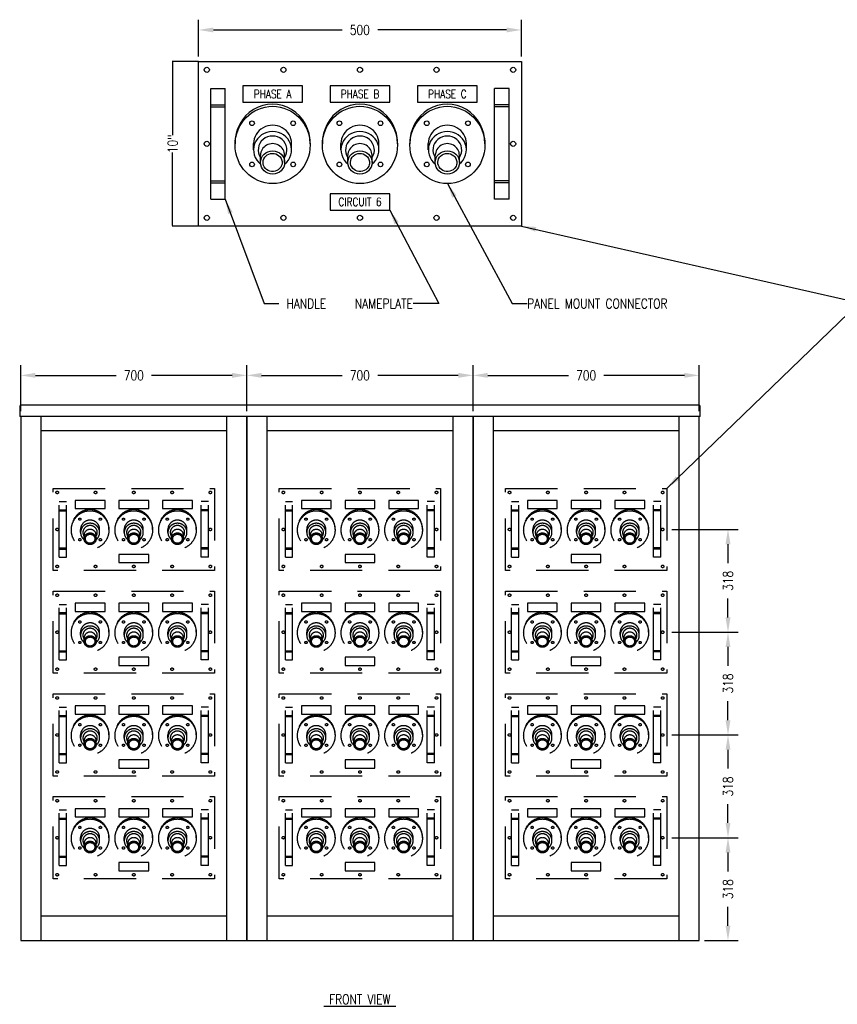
# Model space of a CAD drawing. Header units: millimetres. Extents: x 4750 to 10853, y 3633 to 6675.
# Tile 1 of 2: x 4750 to 7275, y 3633 to 6675. Entities that reach past the tile are written whole.
import ezdxf
from ezdxf.enums import TextEntityAlignment as Align

# ---------------------------------------------------------------- set-up
doc = ezdxf.new("R2010")
doc.units = ezdxf.units.MM
doc.header["$LTSCALE"] = 25.4
doc.header["$MEASUREMENT"] = 0
doc.linetypes.add('HIDDEN', pattern=[0.375, 0.25, -0.125])
doc.layers.get('0').update_dxf_attribs({"color": 2})
for name, color, linetype in [('2', 4, 'Continuous'), ('6', 2, 'Continuous'), ('TEXT', 3, 'Continuous')]:
    doc.layers.add(name, color=color, linetype=linetype)
doc.styles.get("Standard").update_dxf_attribs({"font": 'romans.shx', "width": 0.8, "height": 3})
doc.dimstyles.get("Standard").update_dxf_attribs({"dimtxt": 0.125, "dimasz": 0.179688, "dimexe": 0.125, "dimexo": 0.0625, "dimgap": 0.09375, "dimtad": 0, "dimdec": 8, "dimzin": 5, "dimdsep": 46, "dimlunit": 4, "dimtxsty": 'Standard', "dimcen": 0.089844, "dimclrd": 256, "dimclre": 256, "dimclrt": 256, "dimadec": 0, "dimazin": 0, "dimtfac": 1, "dimtdec": 8, "dimtmove": 0, "dimatfit": 3, "dimfxl": 0, "dimfrac": 2, "dimtolj": 1, "dimtzin": 5, "dimlwd": -1, "dimlwe": -1, "dimarcsym": 0})
doc.dimstyles.new('STANDARD$7', dxfattribs={"dimtxt": 0.18, "dimasz": 0.18, "dimexe": 0.18, "dimexo": 0.0625, "dimgap": 0.09, "dimtad": 0, "dimtih": 1, "dimtoh": 1, "dimdec": 4, "dimzin": 0, "dimdsep": 46, "dimtxsty": 'Standard', "dimblk1": 'LOOP', "dimblk2": 'LOOP', "dimsah": 1, "dimcen": 0.09, "dimadec": 0, "dimazin": 0, "dimtfac": 1, "dimtdec": 4, "dimtofl": 0, "dimtmove": 0, "dimatfit": 3, "dimfxl": 0, "dimtolj": 1, "dimtzin": 0, "dimlwd": -1, "dimlwe": -1, "dimarcsym": 0})

# ---------------------------------------------------------------- blocks, each defined once
blk = doc.blocks.new('rec plate')
at = {"layer": '6', "linetype": 'HIDDEN'}
for p, q in [((0.75, -8.38), (0.75, -1.62)), ((0.75, -1.62), (1.62, -1.62)), ((1.62, -8.38), (1.62, -1.62)), ((18, -8.38), (18, -1.62)), ((18.88, -1.62), (18, -1.62)), ((18.88, -8.38), (18.88, -1.62)), ((0.75, -2.62), (1.62, -2.62)), ((0.75, -2.75), (1.62, -2.75)), ((18.88, -2.62), (18, -2.62)), ((18.88, -2.75), (18, -2.75)), ((3.34, -5.37), (3.34, -4.99)), ((3.77, -6.13), (3.77, -5.7)), ((5.23, -6.13), (5.23, -5.7)), ((5.66, -5.37), (5.66, -4.99)), ((8.66, -5.37), (8.66, -4.99)), ((9.08, -6.13), (9.08, -5.7)), ((10.55, -6.13), (10.55, -5.7)), ((10.97, -5.37), (10.97, -4.99)), ((13.97, -5.37), (13.97, -4.99)), ((14.39, -6.13), (14.39, -5.7)), ((15.86, -6.13), (15.86, -5.7)), ((16.28, -5.37), (16.28, -4.99)), ((0.75, -7.25), (1.62, -7.25)), ((0.75, -7.38), (1.62, -7.38)), ((0.75, -8.38), (1.62, -8.38)), ((18.88, -7.25), (18, -7.25)), ((18.88, -7.38), (18, -7.38)), ((18.88, -8.38), (18, -8.38))]:
    blk.add_line(p, q, dxfattribs=at)
for points in [[(0, -10), (0, 0), (19.62, 0), (19.62, -10)], [(2.69, -1.47), (2.69, -2.47), (6.31, -2.47), (6.31, -1.47)], [(8, -1.47), (8, -2.47), (11.62, -2.47), (11.62, -1.47)], [(13.31, -1.47), (13.31, -2.47), (16.94, -2.47), (16.94, -1.47)], [(8, -8.03), (8, -9.03), (11.62, -9.03), (11.62, -8.03)]]:
    blk.add_lwpolyline(points, close=True, dxfattribs=at)
for centre, radius in [((0.5, -0.5), 0.156), ((5.16, -0.5), 0.156), ((9.81, -0.5), 0.156), ((14.47, -0.5), 0.156), ((19.12, -0.5), 0.156), ((3.25, -3.75), 0.141), ((5.75, -3.75), 0.141), ((8.56, -3.75), 0.141), ((11.06, -3.75), 0.141), ((13.88, -3.75), 0.141), ((16.38, -3.75), 0.141), ((0.5, -5), 0.156), ((19.12, -5), 0.156), ((3.25, -6.25), 0.141), ((5.75, -6.25), 0.141), ((8.56, -6.25), 0.141), ((11.06, -6.25), 0.141), ((13.88, -6.25), 0.141), ((16.38, -6.25), 0.141), ((0.5, -9.5), 0.156), ((5.16, -9.5), 0.156), ((9.81, -9.5), 0.156), ((14.47, -9.5), 0.156), ((19.12, -9.5), 0.156)]:
    blk.add_circle(centre, radius, dxfattribs=at)
for centre, major_axis, ratio, start_param, end_param in [((4.5, -4.93), (0, 2.35), 0.971473, 4.683858, 7.882512), ((9.81, -4.93), (0, 2.35), 0.971473, 4.683858, 7.882512), ((15.12, -4.93), (0, 2.35), 0.971473, 4.683858, 7.882512), ((4.5, -5.37), (1.16, 0), 0.965926, 5.390797, 10.317166), ((4.5, -4.99), (1.16, 0), 0.965926, 6.283185, 9.424778), ((4.5, -5.37), (0.875, 0), 0.965926, 5.708357, 9.999606), ((9.81, -5.37), (1.16, 0), 0.965926, 5.390797, 10.317166), ((9.81, -4.99), (1.16, 0), 0.965926, 6.283185, 9.424778), ((9.81, -5.37), (0.875, 0), 0.965926, 5.708357, 9.999606), ((15.12, -5.37), (1.16, 0), 0.965926, 5.390797, 10.317166), ((15.12, -4.99), (1.16, 0), 0.965926, 6.283185, 9.424778), ((15.12, -5.37), (0.875, 0), 0.965926, 5.708357, 9.999606), ((4.5, -5.7), (0.734, 0), 0.965926, 0, 3.141593), ((9.81, -5.7), (0.734, 0), 0.965926, 0, 3.141593), ((15.12, -5.7), (0.734, 0), 0.965926, 0, 3.141593)]:
    blk.add_ellipse(centre, major_axis=major_axis, ratio=ratio, start_param=start_param, end_param=end_param, dxfattribs=at)
for centre, major_axis, ratio in [((4.5, -5.07), (0, 2.35), 0.971473), ((9.81, -5.07), (0, 2.35), 0.971473), ((15.12, -5.07), (0, 2.35), 0.971473), ((4.5, -6.13), (0.734, 0), 0.965926), ((9.81, -6.13), (0.734, 0), 0.965926), ((15.12, -6.13), (0.734, 0), 0.965926)]:
    blk.add_ellipse(centre, major_axis=major_axis, ratio=ratio, dxfattribs=at)
for points in [[(5.08, -6.13), (5.08, -6.05), (5.06, -5.96), (4.95, -5.76), (4.84, -5.66), (4.56, -5.57), (4.41, -5.57), (4.14, -5.68), (4.03, -5.78), (3.91, -6.04), (3.91, -6.18), (4, -6.44), (4.1, -6.56), (4.36, -6.69), (4.51, -6.7), (4.79, -6.63), (4.92, -6.54), (5.05, -6.33), (5.08, -6.23), (5.08, -6.13)], [(10.39, -6.13), (10.39, -6.05), (10.37, -5.96), (10.27, -5.76), (10.15, -5.66), (9.88, -5.57), (9.72, -5.57), (9.45, -5.68), (9.34, -5.78), (9.23, -6.04), (9.22, -6.18), (9.31, -6.44), (9.41, -6.56), (9.67, -6.69), (9.83, -6.7), (10.11, -6.63), (10.23, -6.54), (10.36, -6.33), (10.39, -6.23), (10.39, -6.13)], [(15.7, -6.13), (15.7, -6.05), (15.68, -5.96), (15.58, -5.76), (15.46, -5.66), (15.19, -5.57), (15.03, -5.57), (14.76, -5.68), (14.65, -5.78), (14.54, -6.04), (14.53, -6.18), (14.62, -6.44), (14.72, -6.56), (14.98, -6.69), (15.14, -6.7), (15.42, -6.63), (15.54, -6.54), (15.67, -6.33), (15.7, -6.23), (15.7, -6.13)]]:
    blk.add_open_spline(points, degree=3, knots=[0, 0, 0, 0, 0.465034, 0.465034, 1.217469, 1.217469, 1.969905, 1.969905, 2.72234, 2.72234, 3.474775, 3.474775, 4.227211, 4.227211, 4.979646, 4.979646, 5.732081, 5.732081, 6.283185, 6.283185, 6.283185, 6.283185], dxfattribs=at)
blk = doc.blocks.new('LOOP')
at = {"color": 0, "linetype": 'Continuous'}
blk.add_lwpolyline([(-1.119, 0), (-1.115, 0), (-0.947, 0), (-0.809, 0), (-0.694, 0), (-0.6, 0), (-0.523, 0), (-0.456, 0), (-0.397, 0), (-0.341, 0), (-0.288, 0), (-0.238, 0), (-0.189, 0), (-0.142, 0), (-0.097, 0), (-0.053, 0), (-0.01, 0), (0.033, 0), (0.074, 0), (0.114, -0.001), (0.153, -0.003), (0.19, -0.006), (0.226, -0.011), (0.259, -0.017), (0.289, -0.025), (0.317, -0.036), (0.343, -0.048), (0.365, -0.063), (0.386, -0.079), (0.403, -0.095), (0.419, -0.113), (0.432, -0.131), (0.442, -0.15), (0.45, -0.168), (0.456, -0.186), (0.46, -0.204), (0.461, -0.223), (0.46, -0.241), (0.456, -0.259), (0.45, -0.277), (0.442, -0.295), (0.432, -0.313), (0.419, -0.331), (0.404, -0.348), (0.387, -0.365), (0.367, -0.38), (0.345, -0.394), (0.32, -0.406), (0.293, -0.416), (0.264, -0.425), (0.232, -0.431), (0.198, -0.435), (0.162, -0.438), (0.124, -0.44), (0.086, -0.441), (0.045, -0.441), (0.004, -0.441), (-0.038, -0.441), (-0.08, -0.441), (-0.122, -0.44), (-0.163, -0.438), (-0.202, -0.435), (-0.24, -0.43), (-0.275, -0.424), (-0.307, -0.416), (-0.336, -0.405), (-0.362, -0.392), (-0.384, -0.377), (-0.404, -0.359), (-0.421, -0.339), (-0.436, -0.316), (-0.45, -0.292), (-0.461, -0.264), (-0.471, -0.235), (-0.48, -0.202), (-0.488, -0.166), (-0.494, -0.125), (-0.499, -0.08), (-0.502, -0.03), (-0.505, 0.027), (-0.505, 0.09)], dxfattribs=at)
blk = doc.blocks.new('*D3')
at = {"layer": 'DEFPOINTS', "color": 0}
for p in [(5302.7, 6545.3), (5222.5, 6037.3), (5302.7, 6037.3)]:
    blk.add_point(p, dxfattribs=at)
at = {"layer": 'TEXT'}
for p, q in [((5302.2, 6545.3), (5221.5, 6545.3)), ((5222.5, 6543.8), (5222.5, 6318.3)), ((5222.5, 6038.7), (5222.5, 6264.2)), ((5302.2, 6037.3), (5221.5, 6037.3))]:
    blk.add_line(p, q, dxfattribs=at)
for points in [[(5222.2, 6543.8), (5222.7, 6543.8), (5222.5, 6545.3)], [(5222.2, 6038.7), (5222.7, 6038.7), (5222.5, 6037.3)]]:
    blk.add_solid(points, dxfattribs=at)
at = {"layer": 'TEXT', "insert": (5222.5, 6291.3), "char_height": 30, "attachment_point": 5, "rotation": 90}
blk.add_mtext('\\A1;10"', dxfattribs=at)
blk = doc.blocks.new('*D5')
at = {"layer": 'DEFPOINTS', "color": 0}
for p in [(5302.7, 6643.1), (5302.7, 6545.3), (6299.6, 6545.3)]:
    blk.add_point(p, dxfattribs=at)
at = {"layer": 'TEXT'}
for p, q in [((5302.7, 6561.1), (5302.7, 6674.8)), ((6299.6, 6561.1), (6299.6, 6674.8)), ((5348.3, 6643.1), (5746.5, 6643.1)), ((6254, 6643.1), (5855.8, 6643.1))]:
    blk.add_line(p, q, dxfattribs=at)
for points in [[(5348.3, 6650.7), (5348.3, 6635.5), (5302.7, 6643.1)], [(6254, 6650.7), (6254, 6635.5), (6299.6, 6643.1)]]:
    blk.add_solid(points, dxfattribs=at)
at = {"layer": 'TEXT', "insert": (5801.1, 6643.1), "char_height": 30, "attachment_point": 5}
blk.add_mtext('\\A1;500', dxfattribs=at)
blk = doc.blocks.new('*D8')
at = {"layer": 'DEFPOINTS', "color": 0}
for p in [(5451.9, 5575.9), (4753.4, 5449.1), (5451.9, 5449.1)]:
    blk.add_point(p, dxfattribs=at)
at = {"layer": 'TEXT'}
for p, q in [((4753.4, 5465), (4753.4, 5607.7)), ((5451.9, 5465), (5451.9, 5607.7)), ((4799, 5575.9), (5048, 5575.9)), ((5406.2, 5575.9), (5157.3, 5575.9))]:
    blk.add_line(p, q, dxfattribs=at)
for points in [[(4799, 5583.6), (4799, 5568.3), (4753.4, 5575.9)], [(5406.2, 5583.6), (5406.2, 5568.3), (5451.9, 5575.9)]]:
    blk.add_solid(points, dxfattribs=at)
at = {"layer": 'TEXT', "insert": (5102.6, 5575.9), "char_height": 30, "attachment_point": 5}
blk.add_mtext('\\A1;700', dxfattribs=at)
blk = doc.blocks.new('*D9')
at = {"layer": 'DEFPOINTS', "color": 0}
for p in [(6150.4, 5575.9), (5451.9, 5449.1), (6150.4, 5449.1)]:
    blk.add_point(p, dxfattribs=at)
at = {"layer": 'TEXT'}
for p, q in [((5451.9, 5465), (5451.9, 5607.7)), ((6150.4, 5465), (6150.4, 5607.7)), ((5497.5, 5575.9), (5746.5, 5575.9)), ((6104.7, 5575.9), (5855.8, 5575.9))]:
    blk.add_line(p, q, dxfattribs=at)
for points in [[(5497.5, 5583.6), (5497.5, 5568.3), (5451.9, 5575.9)], [(6104.7, 5583.6), (6104.7, 5568.3), (6150.4, 5575.9)]]:
    blk.add_solid(points, dxfattribs=at)
at = {"layer": 'TEXT', "insert": (5801.1, 5575.9), "char_height": 30, "attachment_point": 5}
blk.add_mtext('\\A1;700', dxfattribs=at)
blk = doc.blocks.new('*D10')
at = {"layer": 'DEFPOINTS', "color": 0}
for p in [(6848.9, 5575.9), (6150.4, 5449.1), (6848.9, 5449.1)]:
    blk.add_point(p, dxfattribs=at)
at = {"layer": 'TEXT'}
for p, q in [((6150.4, 5465), (6150.4, 5607.7)), ((6848.9, 5465), (6848.9, 5607.7)), ((6196, 5575.9), (6445, 5575.9)), ((6803.2, 5575.9), (6554.3, 5575.9))]:
    blk.add_line(p, q, dxfattribs=at)
for points in [[(6196, 5583.6), (6196, 5568.3), (6150.4, 5575.9)], [(6803.2, 5583.6), (6803.2, 5568.3), (6848.9, 5575.9)]]:
    blk.add_solid(points, dxfattribs=at)
at = {"layer": 'TEXT', "insert": (6499.6, 5575.9), "char_height": 30, "attachment_point": 5}
blk.add_mtext('\\A1;700', dxfattribs=at)
blk = doc.blocks.new('*D11')
at = {"layer": 'DEFPOINTS', "color": 0}
for p in [(6748.9, 4147.4), (6937.8, 4147.4), (6848.9, 3829.9)]:
    blk.add_point(p, dxfattribs=at)
at = {"layer": 'TEXT'}
for p, q in [((6764.7, 4147.4), (6969.6, 4147.4)), ((6937.8, 4101.7), (6937.8, 4043.3)), ((6937.8, 3875.5), (6937.8, 3934)), ((6864.8, 3829.9), (6969.6, 3829.9))]:
    blk.add_line(p, q, dxfattribs=at)
for points in [[(6930.2, 4101.7), (6945.4, 4101.7), (6937.8, 4147.4)], [(6930.2, 3875.5), (6945.4, 3875.5), (6937.8, 3829.9)]]:
    blk.add_solid(points, dxfattribs=at)
at = {"layer": 'TEXT', "insert": (6937.8, 3988.6), "char_height": 30, "attachment_point": 5, "rotation": 90}
blk.add_mtext('\\A1;318', dxfattribs=at)
blk = doc.blocks.new('*D12')
at = {"layer": 'DEFPOINTS', "color": 0}
for p in [(6748.9, 4464.9), (6937.8, 4464.9), (6748.9, 4147.4)]:
    blk.add_point(p, dxfattribs=at)
at = {"layer": 'TEXT'}
for p, q in [((6764.7, 4464.9), (6969.6, 4464.9)), ((6937.8, 4419.2), (6937.8, 4360.8)), ((6937.8, 4193), (6937.8, 4251.5)), ((6764.7, 4147.4), (6969.6, 4147.4))]:
    blk.add_line(p, q, dxfattribs=at)
for points in [[(6930.2, 4419.2), (6945.4, 4419.2), (6937.8, 4464.9)], [(6930.2, 4193), (6945.4, 4193), (6937.8, 4147.4)]]:
    blk.add_solid(points, dxfattribs=at)
at = {"layer": 'TEXT', "insert": (6937.8, 4306.1), "char_height": 30, "attachment_point": 5, "rotation": 90}
blk.add_mtext('\\A1;318', dxfattribs=at)
blk = doc.blocks.new('*D13')
at = {"layer": 'DEFPOINTS', "color": 0}
for p in [(6879.3, 4782.4), (6937.8, 4782.4), (6748.9, 4464.9)]:
    blk.add_point(p, dxfattribs=at)
at = {"layer": 'TEXT'}
for p, q in [((6895.2, 4782.4), (6969.6, 4782.4)), ((6937.8, 4736.7), (6937.8, 4678.3)), ((6937.8, 4510.5), (6937.8, 4569)), ((6764.7, 4464.9), (6969.6, 4464.9))]:
    blk.add_line(p, q, dxfattribs=at)
for points in [[(6930.2, 4736.7), (6945.4, 4736.7), (6937.8, 4782.4)], [(6930.2, 4510.5), (6945.4, 4510.5), (6937.8, 4464.9)]]:
    blk.add_solid(points, dxfattribs=at)
at = {"layer": 'TEXT', "insert": (6937.8, 4623.6), "char_height": 30, "attachment_point": 5, "rotation": 90}
blk.add_mtext('\\A1;318', dxfattribs=at)
blk = doc.blocks.new('*D14')
at = {"layer": 'DEFPOINTS', "color": 0}
for p in [(6748.9, 5099.9), (6937.8, 5099.9), (6748.9, 4782.4)]:
    blk.add_point(p, dxfattribs=at)
at = {"layer": 'TEXT'}
for p, q in [((6764.7, 5099.9), (6969.6, 5099.9)), ((6937.8, 5054.2), (6937.8, 4995.8)), ((6937.8, 4828), (6937.8, 4886.5)), ((6764.7, 4782.4), (6969.6, 4782.4))]:
    blk.add_line(p, q, dxfattribs=at)
for points in [[(6930.2, 5054.2), (6945.4, 5054.2), (6937.8, 5099.9)], [(6930.2, 4828), (6945.4, 4828), (6937.8, 4782.4)]]:
    blk.add_solid(points, dxfattribs=at)
at = {"layer": 'TEXT', "insert": (6937.8, 4941.1), "char_height": 30, "attachment_point": 5, "rotation": 90}
blk.add_mtext('\\A1;318', dxfattribs=at)

msp = doc.modelspace()

# ---------------------------------------------------------------- linework, layer by layer
msp.add_arc((4754.96434106, 5479.29372224), 4.7625, 90, 180)
at = {"layer": '2'}
for p, q in [((4750.20184106, 5479.29372224), (4750.20184106, 5449.13122224)), ((5450.28934106, 5484.05622224), (4754.96434106, 5484.05622224)), ((6151.96434106, 5484.05622224), (5450.28934106, 5484.05622224)), ((6847.28934106, 5484.05622224), (6151.96434106, 5484.05622224)), ((6852.05184106, 5449.13122224), (6852.05184106, 5479.29372224)), ((5455.05184106, 5449.13122224), (4750.20184106, 5449.13122224)), ((4753.37684106, 5449.13122224), (4753.37684106, 3829.88122224)), ((4815.28934106, 5449.13122224), (4815.28934106, 3829.88122224)), ((5389.96434106, 3829.88122224), (5389.96434106, 5449.13122224)), ((6153.55184106, 5449.13122224), (5448.70184106, 5449.13122224)), ((5451.87684106, 3829.88122224), (5451.87684106, 5449.13122224)), ((5451.87684106, 5449.13122224), (5451.87684106, 3829.88122224)), ((5513.78934106, 5449.13122224), (5513.78934106, 3829.88122224)), ((6088.46434106, 3829.88122224), (6088.46434106, 5449.13122224)), ((6852.05184106, 5449.13122224), (6147.20184106, 5449.13122224)), ((6150.37684106, 3829.88122224), (6150.37684106, 5449.13122224)), ((6150.37684106, 5449.13122224), (6150.37684106, 3829.88122224)), ((6212.28934106, 5449.13122224), (6212.28934106, 3829.88122224)), ((6786.96434106, 3829.88122224), (6786.96434106, 5449.13122224)), ((6848.87684106, 3829.88122224), (6848.87684106, 5449.13122224)), ((5389.96434106, 5404.68122224), (4815.28934106, 5404.68122224)), ((6088.46434106, 5404.68122224), (5513.78934106, 5404.68122224)), ((6786.96434106, 5404.68122224), (6212.28934106, 5404.68122224)), ((4815.28934106, 3906.08122224), (5389.96434106, 3906.08122224)), ((5513.78934106, 3906.08122224), (6088.46434106, 3906.08122224)), ((6212.28934106, 3906.08122224), (6786.96434106, 3906.08122224)), ((4753.37684106, 3829.88122224), (5451.87684106, 3829.88122224)), ((5451.87684106, 3829.88122224), (6150.37684106, 3829.88122224)), ((6150.37684106, 3829.88122224), (6848.87684106, 3829.88122224))]:
    msp.add_line(p, q, dxfattribs=at)
msp.add_arc((6847.28934106, 5479.29372224), 4.7625, 0, 90, dxfattribs=at)
at = {"layer": '6'}
for p, q in [((5340.75184106, 6119.80808783), (5340.75184106, 6462.70808783)), ((5340.75184106, 6462.70808783), (5385.20184106, 6462.70808783)), ((5385.20184106, 6119.80808783), (5385.20184106, 6462.70808783)), ((6217.05184106, 6119.80808783), (6217.05184106, 6462.70808783)), ((6261.50184106, 6462.70808783), (6217.05184106, 6462.70808783)), ((6261.50184106, 6119.80808783), (6261.50184106, 6462.70808783)), ((5340.75184106, 6411.90808783), (5385.20184106, 6411.90808783)), ((5340.75184106, 6405.55808783), (5385.20184106, 6405.55808783)), ((6261.50184106, 6411.90808783), (6217.05184106, 6411.90808783)), ((6261.50184106, 6405.55808783), (6217.05184106, 6405.55808783)), ((5472.51434106, 6272.33806835), (5472.51434106, 6291.92859951)), ((5589.98934106, 6272.33806835), (5589.98934106, 6291.92859951)), ((5742.38934106, 6272.33806835), (5742.38934106, 6291.92859951)), ((5859.86434106, 6272.33806835), (5859.86434106, 6291.92859951)), ((6012.26434106, 6272.33806835), (6012.26434106, 6291.92859951)), ((6129.73934106, 6272.33806835), (6129.73934106, 6291.92859951)), ((5493.94559106, 6233.71579635), (5493.94559106, 6255.90305899)), ((5568.55809106, 6233.71579635), (5568.55809106, 6255.90305899)), ((5763.82059106, 6233.71579635), (5763.82059106, 6255.90305899)), ((5838.43309106, 6233.71579635), (5838.43309106, 6255.90305899)), ((6033.69559106, 6233.71579635), (6033.69559106, 6255.90305899)), ((6108.30809106, 6233.71579635), (6108.30809106, 6255.90305899)), ((5340.75184106, 6176.95808783), (5385.20184106, 6176.95808783)), ((6261.50184106, 6176.95808783), (6217.05184106, 6176.95808783)), ((5340.75184106, 6170.60808783), (5385.20184106, 6170.60808783)), ((6261.50184106, 6170.60808783), (6217.05184106, 6170.60808783)), ((5340.75184106, 6119.80808783), (5385.20184106, 6119.80808783)), ((6261.50184106, 6119.80808783), (6217.05184106, 6119.80808783))]:
    msp.add_line(p, q, dxfattribs=at)
for points in [[(5302.65184106, 6037.25808783), (5302.65184106, 6545.25808783), (6299.60184106, 6545.25808783), (6299.60184106, 6037.25808783)], [(5439.17684106, 6470.64558783), (5439.17684106, 6419.84558783), (5623.32684106, 6419.84558783), (5623.32684106, 6470.64558783)], [(5709.05184106, 6470.64558783), (5709.05184106, 6419.84558783), (5893.20184106, 6419.84558783), (5893.20184106, 6470.64558783)], [(5978.92684106, 6470.64558783), (5978.92684106, 6419.84558783), (6163.07684106, 6419.84558783), (6163.07684106, 6470.64558783)], [(5709.05184106, 6137.27058783), (5709.05184106, 6086.47058783), (5893.20184106, 6086.47058783), (5893.20184106, 6137.27058783)]]:
    msp.add_lwpolyline(points, close=True, dxfattribs=at)
for centre, radius in [((5328.05184106, 6519.85808783), 7.9375), ((5564.58934106, 6519.85808783), 7.9375), ((5801.12684106, 6519.85808783), 7.9375), ((6037.66434106, 6519.85808783), 7.9375), ((6274.20184106, 6519.85808783), 7.9375), ((5467.75184106, 6354.75808783), 7.14375), ((5594.75184106, 6354.75808783), 7.14375), ((5737.62684106, 6354.75808783), 7.14375), ((5864.62684106, 6354.75808783), 7.14375), ((6007.50184106, 6354.75808783), 7.14375), ((6134.50184106, 6354.75808783), 7.14375), ((5328.05184106, 6291.25808783), 7.9375), ((6274.20184106, 6291.25808783), 7.9375), ((5467.75184106, 6227.75808783), 7.14375), ((5594.75184106, 6227.75808783), 7.14375), ((5737.62684106, 6227.75808783), 7.14375), ((5864.62684106, 6227.75808783), 7.14375), ((6007.50184106, 6227.75808783), 7.14375), ((6134.50184106, 6227.75808783), 7.14375), ((5328.05184106, 6062.65808783), 7.9375), ((5564.58934106, 6062.65808783), 7.9375), ((5801.12684106, 6062.65808783), 7.9375), ((6037.66434106, 6062.65808783), 7.9375), ((6274.20184106, 6062.65808783), 7.9375)]:
    msp.add_circle(centre, radius, dxfattribs=at)
for centre, major_axis, ratio, start_param, end_param in [((5531.25184106, 6294.66104258), (0, 119.29045474), 0.9714733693, 4.6838584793, 7.8825121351), ((5801.12684106, 6294.66104258), (0, 119.29045474), 0.9714733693, 4.6838584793, 7.8825121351), ((6071.00184106, 6294.66104258), (0, 119.29045474), 0.9714733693, 4.6838584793, 7.8825121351), ((5531.25184106, 6272.33806835), (58.7375, 0), 0.9659258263, 5.3907971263, 10.3171661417), ((5531.25184106, 6291.92859951), (58.7375, 0), 0.9659258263, 6.2831853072, 9.4247779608), ((5801.12684106, 6272.33806835), (58.7375, 0), 0.9659258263, 5.3907971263, 10.3171661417), ((5801.12684106, 6291.92859951), (58.7375, 0), 0.9659258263, 6.2831853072, 9.4247779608), ((6071.00184106, 6272.33806835), (58.7375, 0), 0.9659258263, 5.3907971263, 10.3171661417), ((6071.00184106, 6291.92859951), (58.7375, 0), 0.9659258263, 6.2831853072, 9.4247779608), ((5531.25184106, 6272.33806835), (44.45, 0), 0.9659258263, 5.7083570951, 9.9996061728), ((5801.12684106, 6272.33806835), (44.45, 0), 0.9659258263, 5.7083570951, 9.9996061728), ((6071.00184106, 6272.33806835), (44.45, 0), 0.9659258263, 5.7083570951, 9.9996061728), ((5531.25184106, 6255.90305899), (37.30625, 0), 0.9659258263, 0, 3.1415926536), ((5801.12684106, 6255.90305899), (37.30625, 0), 0.9659258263, 0, 3.1415926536), ((6071.00184106, 6255.90305899), (37.30625, 0), 0.9659258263, 0, 3.1415926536)]:
    msp.add_ellipse(centre, major_axis=major_axis, ratio=ratio, start_param=start_param, end_param=end_param, dxfattribs=at)
for centre, major_axis, ratio in [((5531.25184106, 6287.85513309), (0, 119.29045474), 0.9714733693), ((5801.12684106, 6287.85513309), (0, 119.29045474), 0.9714733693), ((6071.00184106, 6287.85513309), (0, 119.29045474), 0.9714733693), ((5531.25184106, 6233.71579635), (37.30625, 0), 0.9659258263), ((5801.12684106, 6233.71579635), (37.30625, 0), 0.9659258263), ((6071.00184106, 6233.71579635), (37.30625, 0), 0.9659258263)]:
    msp.add_ellipse(centre, major_axis=major_axis, ratio=ratio, dxfattribs=at)
for points in [[(5560.62059106, 6233.71579635), (5560.62059106, 6238.02783537), (5559.56703018, 6242.33864691), (5554.29290803, 6252.49224897), (5548.449655, 6257.57082764), (5534.54420566, 6262.52445748), (5526.57170623, 6262.34709534), (5512.92692367, 6256.78859046), (5507.33950369, 6251.46525997), (5501.42823269, 6238.65360857), (5501.09926013, 6231.22323794), (5505.83984633, 6217.99222649), (5510.91738482, 6212.24211661), (5523.99352782, 6205.5831422), (5531.91754559, 6204.74083248), (5546.231305, 6208.52650258), (5552.52364254, 6213.1133904), (5559.1318326, 6223.49861997), (5560.62059106, 6228.6056742), (5560.62059106, 6233.71579635)], [(5830.49559106, 6233.71579635), (5830.49559106, 6238.02783537), (5829.44203018, 6242.33864691), (5824.16790803, 6252.49224897), (5818.324655, 6257.57082764), (5804.41920566, 6262.52445748), (5796.44670623, 6262.34709534), (5782.80192367, 6256.78859046), (5777.21450369, 6251.46525997), (5771.30323269, 6238.65360857), (5770.97426013, 6231.22323794), (5775.71484633, 6217.99222649), (5780.79238482, 6212.24211661), (5793.86852782, 6205.5831422), (5801.79254559, 6204.74083248), (5816.106305, 6208.52650258), (5822.39864254, 6213.1133904), (5829.0068326, 6223.49861997), (5830.49559106, 6228.6056742), (5830.49559106, 6233.71579635)], [(6100.37059106, 6233.71579635), (6100.37059106, 6238.02783537), (6099.31703018, 6242.33864691), (6094.04290803, 6252.49224897), (6088.199655, 6257.57082764), (6074.29420566, 6262.52445748), (6066.32170623, 6262.34709534), (6052.67692367, 6256.78859046), (6047.08950369, 6251.46525997), (6041.17823269, 6238.65360857), (6040.84926013, 6231.22323794), (6045.58984633, 6217.99222649), (6050.66738482, 6212.24211661), (6063.74352782, 6205.5831422), (6071.66754559, 6204.74083248), (6085.981305, 6208.52650258), (6092.27364254, 6213.1133904), (6098.8818326, 6223.49861997), (6100.37059106, 6228.6056742), (6100.37059106, 6233.71579635)]]:
    msp.add_open_spline(points, degree=3, knots=[0, 0, 0, 0, 0.4650341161, 0.4650341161, 1.2174694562, 1.2174694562, 1.9699047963, 1.9699047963, 2.7223401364, 2.7223401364, 3.4747754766, 3.4747754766, 4.2272108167, 4.2272108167, 4.9796461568, 4.9796461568, 5.732081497, 5.732081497, 6.2831853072, 6.2831853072, 6.2831853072, 6.2831853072], dxfattribs=at)

# ---------------------------------------------------------------- block references
at = {"layer": '6', "xscale": 25.4, "yscale": 25.4, "zscale": 25.4}
for p in [(4853.38934106, 5226.88122224), (5551.88934106, 5226.88122224), (6250.38934106, 5226.88122224), (4853.38934106, 4909.38122224), (5551.88934106, 4909.38122224), (6250.38934106, 4909.38122224), (4853.38934106, 4591.88122224), (5551.88934106, 4591.88122224), (6250.38934106, 4591.88122224), (4853.38934106, 4274.38122224), (5551.88934106, 4274.38122224), (6250.38934106, 4274.38122224)]:
    msp.add_blockref('rec plate', p, dxfattribs=at)

# ---------------------------------------------------------------- texts
at = {"layer": 'TEXT', "width": 0.8}
msp.add_text('%%U FRONT VIEW ', height=30, dxfattribs=at).set_placement((5801.12684106, 3648.27900113), align=Align.MIDDLE_CENTER)
at = {"layer": 'TEXT', "char_height": 25.4, "width": 184.15, "attachment_point": 5}
for s, insert in [('PHASE A', (5531.25184106, 6445.24558783)), ('PHASE B', (5801.12684106, 6445.24558783)), ('PHASE C', (6071.00184106, 6445.24558783)), ('CIRCUIT 6', (5801.12684106, 6111.87058783))]:
    msp.add_mtext(s, dxfattribs=dict(at, insert=insert))
at = {"layer": 'TEXT', "char_height": 30}
for s, insert, attachment_point in [('\\A1;HANDLE', (5573.86218761, 5797.70198369), 4), ('\\A1;NAMEPLATE', (5964.27556637, 5797.70198369), 6), ('\\A1;PANEL MOUNT CONNECTOR', (6317.88984106, 5797.70198369), 4)]:
    msp.add_mtext(s, dxfattribs=dict(at, insert=insert, attachment_point=attachment_point))

# ---------------------------------------------------------------- dimensions: what is measured, and where the dimension line sits
at = {"layer": 'TEXT'}
for base, p1, p2, text, override, picture, middle in [((5302.65184106, 6643.06956094), (6299.60184106, 6545.25808783), (5302.65184106, 6545.25808783), '500', {"dimscale": 254, "dimdec": 0, "dimlunit": 2, "dimtdec": 0}, '*D5', (5801.12684106, 6643.06956094)), ((5451.87684106, 5575.94985403), (4753.37684106, 5449.13122224), (5451.87684106, 5449.13122224), '700', {"dimscale": 254, "dimdec": 0, "dimlunit": 2, "dimtdec": 0}, '*D8', (5102.62684106, 5575.94985403)), ((6150.37684106, 5575.94985403), (5451.87684106, 5449.13122224), (6150.37684106, 5449.13122224), '700', {"dimscale": 254, "dimdec": 0, "dimlunit": 2, "dimtdec": 0, "dimtmove": 1}, '*D9', (5801.12684106, 5575.94985403)), ((6848.87684106, 5575.94985403), (6150.37684106, 5449.13122224), (6848.87684106, 5449.13122224), '700', {"dimscale": 254, "dimdec": 0, "dimlunit": 2, "dimtdec": 0, "dimtmove": 1}, '*D10', (6499.62684106, 5575.94985403))]:
    dim = msp.add_linear_dim(base=base, p1=p1, p2=p2, text=text, dimstyle='Standard', override=override, dxfattribs=at)
    dim.commit()
    dim.dimension.update_dxf_attribs({"geometry": picture, "text_midpoint": middle})
dim = msp.add_linear_dim(base=(5222.48320609, 6037.25808783), p1=(5302.65184106, 6545.25808783), p2=(5302.65184106, 6037.25808783), angle=90, text='10"', dimstyle='Standard', override={"dimscale": 8}, dxfattribs=at)
dim.commit()
dim.dimension.update_dxf_attribs({"geometry": '*D3', "text_midpoint": (5222.48320609, 6291.25808783)})
for base, p1, p2, override, picture, middle in [((6937.8393089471, 5099.8812222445), (6748.8643410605, 4782.3812222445), (6748.8643410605, 5099.8812222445), {"dimscale": 254, "dimdec": 0, "dimlunit": 2, "dimtdec": 0, "dimtmove": 1}, '*D14', (6937.8393089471, 4941.1312222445)), ((6937.8393089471, 4782.3812222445), (6748.8643410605, 4464.8812222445), (6879.3292832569, 4782.3812222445), {"dimscale": 254, "dimdec": 0, "dimlunit": 2, "dimtdec": 0, "dimtmove": 1}, '*D13', (6937.8393089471, 4623.6312222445)), ((6937.8393089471, 4464.8812222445), (6748.8643410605, 4147.3812222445), (6748.8643410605, 4464.8812222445), {"dimscale": 254, "dimdec": 0, "dimlunit": 2, "dimtdec": 0, "dimtmove": 1}, '*D12', (6937.8393089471, 4306.1312222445)), ((6937.8393089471, 4147.3812222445), (6848.8768410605, 3829.8812222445), (6748.8643410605, 4147.3812222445), {"dimscale": 254, "dimdec": 0, "dimlunit": 2, "dimtdec": 0}, '*D11', (6937.8393089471, 3988.6312222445))]:
    dim = msp.add_linear_dim(base=base, p1=p1, p2=p2, angle=90, dimstyle='Standard', override=override, dxfattribs=at)
    dim.commit()
    dim.dimension.update_dxf_attribs({"geometry": picture, "text_midpoint": middle})

# ---------------------------------------------------------------- leaders
at = {"layer": 'TEXT', "annotation_type": 0, "has_hookline": 1}
for points, hookline_direction, text_width in [([(6071.00184106, 6168.56467834), (6271.44984106, 5797.70198369), (6317.16984106, 5797.70198369)], 0, 484.57142857), ([(5385.20184106, 6119.80808783), (5505.28218761, 5797.70198369), (5551.00218761, 5797.70198369)], 0, 129.14285714), ([(5893.20184106, 6086.47058783), (6044.66672171, 5797.70198369), (5964.99556637, 5797.70198369)], 1, 192), ([(6299.60184106, 6037.25808783), (7357.15257509, 5797.13855245)], 0, 569.14285714)]:
    msp.add_leader(points, dimstyle='STANDARD$7', override={"dimscale": 254}, dxfattribs=dict(at, hookline_direction=hookline_direction, text_width=text_width))
at = {"layer": 'TEXT'}
msp.add_leader([(6748.86434106, 5226.88122224), (7339.58457509, 5797.13855245)], dimstyle='STANDARD$7', override={"dimscale": 254}, dxfattribs=at)

doc.saveas('drawing.dxf')
